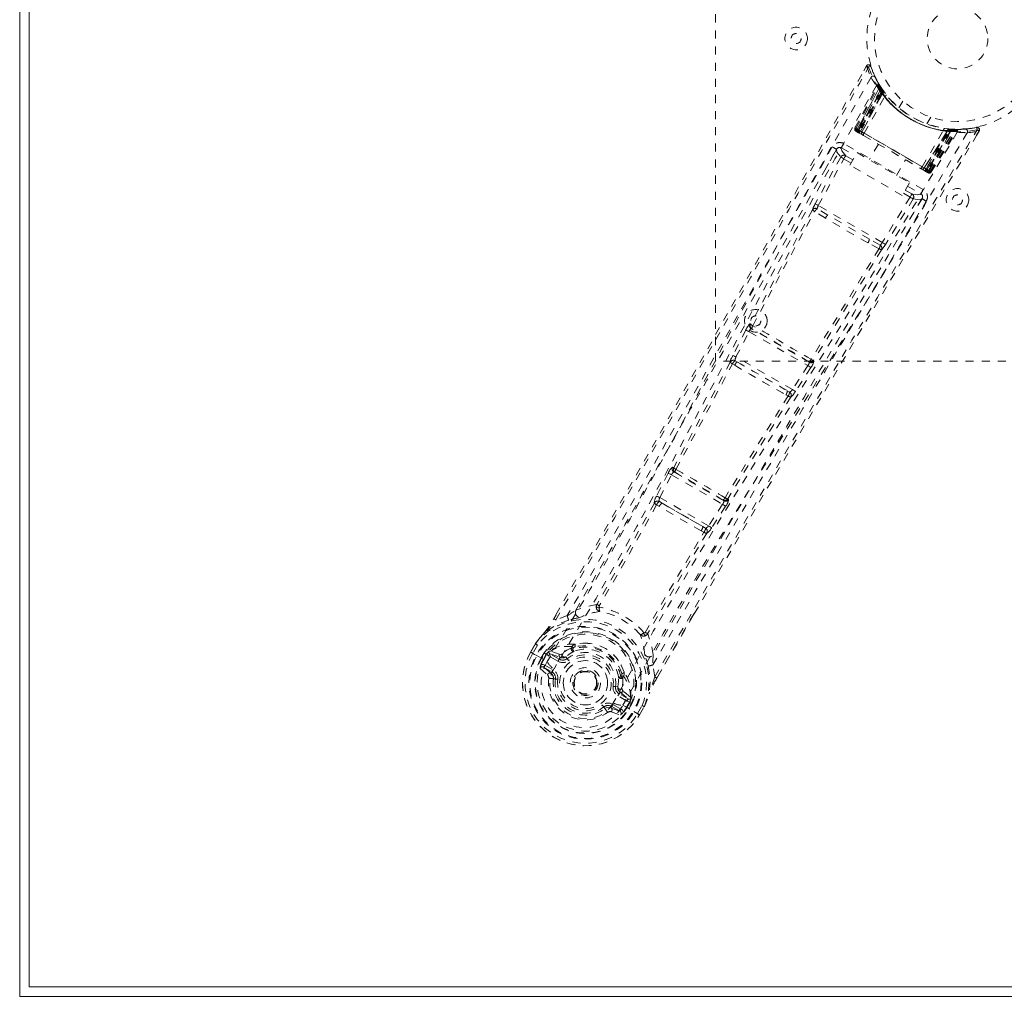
# Model space of a CAD drawing. Header units: inches. Extents: x 2.6 to 62.1, y 15.4 to 39.1.
# Tile 1 of 6: x 2.6 to 14.8, y 15.4 to 27.5. Entities that reach past the tile are written whole.
import ezdxf

# ---------------------------------------------------------------- set-up
doc = ezdxf.new("R2010")
doc.units = ezdxf.units.IN
doc.header["$MEASUREMENT"] = 0
doc.linetypes.add('SLD-Dashed', pattern=[0.075, 0.05, -0.025])
doc.linetypes.add('SLD-Solid', pattern=[0])

msp = doc.modelspace()

# ---------------------------------------------------------------- linework, layer by layer
at = {"color": 7, "linetype": 'SLD-Solid', "lineweight": 15}
for p, q in [((2.597, 15.389), (2.597, 39.139)), ((2.715, 15.508), (2.715, 39.021)), ((2.715, 39.021), (2.715, 15.508)), ((61.979, 15.508), (2.715, 15.508)), ((2.715, 15.508), (61.979, 15.508)), ((62.097, 15.389), (2.597, 15.389))]:
    msp.add_line(p, q, dxfattribs=at)
at = {"color": 7, "linetype": 'SLD-Dashed', "lineweight": 0}
for p, q in [((11.222, 23.264), (11.222, 31.264)), ((13.094, 26.924), (13.061, 26.865)), ((13.12, 26.909), (13.149, 26.919)), ((13.167, 26.867), (13.147, 26.918)), ((12.951, 26.155), (13.236, 26.69)), ((12.963, 26.148), (13.243, 26.676)), ((13.256, 26.66), (12.979, 26.135)), ((12.979, 26.139), (13.254, 26.658)), ((13.263, 26.618), (12.985, 26.136)), ((12.991, 26.132), (13.268, 26.611)), ((13.243, 26.705), (13.235, 26.719)), ((13.243, 26.676), (13.236, 26.69)), ((13.246, 26.698), (13.238, 26.712)), ((13.275, 26.654), (13.254, 26.687)), ((13.296, 26.593), (13.254, 26.658)), ((13.263, 26.618), (13.287, 26.634)), ((13.268, 26.611), (13.263, 26.618)), ((13.268, 26.611), (13.292, 26.627)), ((13.271, 26.659), (13.287, 26.634)), ((13.272, 26.606), (13.295, 26.622)), ((13.276, 26.599), (13.3, 26.616)), ((13.294, 26.624), (13.285, 26.638)), ((13.287, 26.634), (13.292, 26.627)), ((13.295, 26.623), (13.294, 26.624)), ((12.997, 26.129), (13.272, 26.606)), ((13.276, 26.599), (13.002, 26.126)), ((13.283, 26.589), (13.013, 26.12)), ((13.018, 26.117), (13.288, 26.583)), ((13.037, 26.106), (13.296, 26.593)), ((13.296, 26.592), (13.038, 26.105)), ((13.064, 26.09), (13.321, 26.544)), ((13.272, 26.606), (13.276, 26.599)), ((13.283, 26.589), (13.307, 26.606)), ((13.288, 26.583), (13.283, 26.589)), ((13.288, 26.583), (13.311, 26.6)), ((13.296, 26.593), (13.296, 26.592)), ((13.307, 26.606), (13.311, 26.6)), ((13.544, 26.489), (13.495, 26.406)), ((13.842, 26.206), (13.89, 26.289)), ((12.951, 26.155), (12.963, 26.148)), ((12.979, 26.139), (13.037, 26.106)), ((12.985, 26.136), (12.991, 26.132)), ((13.857, 25.632), (12.991, 26.132)), ((13.002, 26.126), (12.997, 26.129)), ((13.002, 26.126), (13.846, 25.639)), ((13.013, 26.12), (13.018, 26.117)), ((13.784, 25.674), (14.049, 26.124)), ((13.81, 25.659), (14.102, 26.127)), ((14.103, 26.127), (13.811, 25.659)), ((13.865, 25.623), (14.182, 26.126)), ((13.869, 25.625), (14.18, 26.123)), ((13.885, 25.616), (14.202, 26.123)), ((13.897, 25.609), (14.218, 26.123)), ((14.103, 26.143), (14.099, 26.115)), ((14.102, 26.127), (14.103, 26.127)), ((14.103, 26.143), (14.109, 26.143)), ((14.18, 26.123), (14.103, 26.127)), ((14.109, 26.143), (14.106, 26.114)), ((14.122, 26.141), (14.119, 26.113)), ((14.13, 26.141), (14.122, 26.141)), ((14.129, 26.141), (14.127, 26.112)), ((14.138, 26.14), (14.129, 26.141)), ((14.131, 26.141), (14.13, 26.141)), ((14.206, 26.137), (14.131, 26.141)), ((14.135, 26.14), (14.133, 26.112)), ((14.135, 26.14), (14.144, 26.14)), ((14.144, 26.14), (14.142, 26.111)), ((14.144, 26.14), (14.153, 26.139)), ((14.218, 26.123), (14.202, 26.123)), ((14.243, 26.137), (14.227, 26.137)), ((14.459, 26.161), (14.406, 26.152)), ((14.491, 26.117), (14.465, 26.133)), ((12.971, 26.11), (12.977, 26.107)), ((12.983, 26.104), (12.988, 26.1)), ((12.99, 26.099), (13.037, 26.072)), ((12.999, 26.094), (13.004, 26.091)), ((13.037, 26.072), (13.004, 26.091)), ((13.83, 25.648), (13.018, 26.117)), ((13.038, 26.105), (13.037, 26.106)), ((14.099, 26.115), (13.83, 25.648)), ((13.835, 25.645), (14.106, 26.114)), ((13.846, 25.639), (14.119, 26.113)), ((14.127, 26.112), (13.851, 25.636)), ((14.133, 26.112), (13.857, 25.632)), ((13.863, 25.629), (14.142, 26.111)), ((14.106, 26.114), (14.099, 26.115)), ((14.119, 26.113), (14.127, 26.112)), ((14.142, 26.111), (14.133, 26.112)), ((14.457, 26.064), (14.49, 26.118)), ((14.457, 26.06), (14.491, 26.117)), ((14.457, 26.06), (14.491, 26.117)), ((12.72, 25.888), (12.58, 25.638)), ((12.727, 25.897), (12.721, 25.891)), ((12.783, 25.908), (12.954, 25.809)), ((13.797, 25.392), (12.813, 25.96)), ((13.241, 25.955), (13.129, 25.762)), ((12.774, 25.794), (12.457, 25.214)), ((12.496, 25.192), (12.813, 25.772)), ((12.903, 25.72), (12.813, 25.772)), ((12.926, 25.759), (12.836, 25.811)), ((12.888, 25.694), (12.978, 25.849)), ((12.978, 25.849), (13.627, 25.474)), ((13.467, 25.567), (13.578, 25.76)), ((13.537, 25.319), (12.888, 25.694)), ((13.782, 25.642), (13.829, 25.615)), ((13.815, 25.623), (13.782, 25.642)), ((13.811, 25.659), (13.81, 25.659)), ((13.811, 25.659), (13.869, 25.625)), ((13.83, 25.648), (13.835, 25.645)), ((13.851, 25.636), (13.846, 25.639)), ((13.857, 25.632), (13.863, 25.629)), ((13.815, 25.623), (13.82, 25.62)), ((13.831, 25.614), (13.836, 25.611)), ((13.842, 25.608), (13.848, 25.604)), ((13.885, 25.616), (13.897, 25.609)), ((13.627, 25.474), (13.537, 25.319)), ((13.604, 25.434), (13.766, 25.34)), ((13.634, 25.298), (13.29, 24.734)), ((13.673, 25.275), (13.328, 24.71)), ((13.634, 25.298), (13.553, 25.345)), ((13.657, 25.337), (13.575, 25.384)), ((13.634, 25.029), (13.781, 25.276)), ((13.783, 25.278), (13.785, 25.286)), ((12.614, 25.075), (12.483, 25.153)), ((13.29, 24.734), (12.496, 25.192)), ((12.584, 25.036), (12.451, 25.12)), ((13.13, 24.777), (12.614, 25.075)), ((13.263, 24.702), (13.13, 24.777)), ((13.25, 24.658), (13.111, 24.731)), ((11.657, 23.723), (11.648, 23.725)), ((11.598, 23.65), (11.436, 23.336)), ((11.476, 23.316), (11.638, 23.629)), ((11.638, 23.629), (12.366, 23.209)), ((11.666, 23.665), (11.674, 23.664)), ((12.383, 23.251), (11.666, 23.665)), ((12.175, 22.912), (11.476, 23.316)), ((17.222, 23.264), (11.222, 23.264)), ((11.433, 23.23), (11.461, 23.213)), ((11.494, 23.253), (11.467, 23.269)), ((11.494, 23.253), (12.112, 22.896)), ((12.366, 23.209), (12.175, 22.912)), ((12.378, 23.258), (12.383, 23.251)), ((12.443, 23.266), (12.438, 23.273)), ((12.404, 23.185), (12.213, 22.888)), ((12.094, 22.847), (12.123, 22.832)), ((12.112, 22.896), (12.14, 22.881)), ((10.637, 21.875), (10.492, 21.592)), ((10.532, 21.572), (10.676, 21.855)), ((10.676, 21.855), (11.31, 21.489)), ((10.704, 21.945), (10.69, 21.948)), ((10.707, 21.889), (10.721, 21.886)), ((11.325, 21.532), (10.707, 21.889)), ((10.492, 21.482), (10.526, 21.461)), ((10.559, 21.504), (10.526, 21.524)), ((11.137, 21.222), (10.532, 21.572)), ((10.559, 21.504), (11.065, 21.212)), ((11.31, 21.489), (11.137, 21.222)), ((11.314, 21.544), (11.325, 21.532)), ((11.374, 21.558), (11.384, 21.547)), ((11.347, 21.465), (11.174, 21.198)), ((11.044, 21.162), (11.079, 21.143)), ((11.099, 21.193), (11.065, 21.212)), ((9.782, 20.229), (9.782, 20.229)), ((9.217, 20.07), (9.244, 20.117)), ((9.245, 20.117), (9.219, 20.07)), ((9.385, 20.109), (9.244, 20.057)), ((10.956, 20.134), (10.493, 19.334)), ((10.494, 19.333), (10.959, 20.132)), ((10.349, 19.901), (10.349, 19.901)), ((8.93, 19.658), (8.988, 19.758)), ((8.93, 19.658), (8.933, 19.655)), ((8.989, 19.758), (8.931, 19.656)), ((8.933, 19.655), (8.98, 19.629)), ((9.014, 19.744), (8.957, 19.645)), ((8.99, 19.762), (8.988, 19.758)), ((9.162, 19.666), (9.156, 19.664)), ((9.162, 19.666), (9.176, 19.67)), ((9.176, 19.67), (9.176, 19.67)), ((9.176, 19.67), (9.176, 19.67)), ((9.286, 19.631), (9.176, 19.67)), ((9.444, 19.726), (9.435, 19.71)), ((9.462, 19.709), (9.452, 19.693)), ((9.465, 19.747), (9.484, 19.756)), ((8.98, 19.629), (9, 19.618)), ((9, 19.618), (9.137, 19.539)), ((9.062, 19.584), (9.098, 19.646)), ((9.062, 19.584), (9.062, 19.584)), ((9.123, 19.63), (9.088, 19.57)), ((9.093, 19.567), (9.088, 19.57)), ((9.132, 19.635), (9.093, 19.567)), ((9.098, 19.646), (9.098, 19.646)), ((9.123, 19.63), (9.137, 19.644)), ((9.137, 19.644), (9.132, 19.635)), ((9.269, 19.543), (9.157, 19.608)), ((9.172, 19.634), (9.297, 19.591)), ((9.284, 19.569), (9.172, 19.634)), ((9.297, 19.591), (9.284, 19.569)), ((9.365, 19.599), (9.383, 19.576)), ((9.048, 19.454), (9.139, 19.374)), ((9.183, 19.394), (9.092, 19.47)), ((9.092, 19.47), (9.193, 19.412)), ((9.107, 19.496), (9.208, 19.438)), ((9.183, 19.394), (9.193, 19.412)), ((9.22, 19.448), (9.221, 19.449)), ((10.088, 19.407), (10.09, 19.386)), ((10.469, 19.349), (10.444, 19.497)), ((9.213, 19.327), (9.214, 19.335)), ((9.237, 19.324), (9.213, 19.327)), ((9.471, 19.347), (9.474, 19.354)), ((9.474, 19.354), (9.483, 19.368)), ((10.05, 19.348), (10.059, 19.364)), ((10.082, 19.357), (10.073, 19.341)), ((9.983, 19.229), (10.012, 19.225)), ((10.039, 19.162), (10.027, 19.141)), ((10.039, 19.162), (10.139, 19.076)), ((10.168, 19.098), (10.079, 19.173)), ((10.124, 19.05), (10.012, 19.115)), ((10.139, 19.076), (10.027, 19.141)), ((10.16, 19.042), (10.12, 18.974)), ((10.165, 19.051), (10.16, 19.042)), ((10.16, 19.032), (10.165, 19.051)), ((10.168, 19.098), (10.172, 19.083)), ((10.172, 19.083), (10.172, 19.083)), ((10.172, 19.083), (10.172, 19.083)), ((10.173, 19.077), (10.172, 19.083)), ((9.852, 18.958), (9.837, 18.977)), ((9.852, 18.958), (9.888, 18.91)), ((9.926, 18.965), (9.936, 18.983)), ((10.037, 18.925), (9.926, 18.965)), ((9.936, 18.983), (10.037, 18.925)), ((9.951, 19.009), (10.052, 18.951)), ((9.954, 19.026), (9.953, 19.024)), ((10.074, 18.998), (10.211, 18.919)), ((10.12, 18.974), (10.125, 18.971)), ((10.125, 18.971), (10.16, 19.031)), ((10.186, 19.017), (10.151, 18.956)), ((10.186, 19.017), (10.16, 19.031)), ((10.186, 19.017), (10.186, 19.017)), ((10.211, 18.919), (10.231, 18.907)), ((10.256, 18.895), (10.313, 18.994)), ((10.279, 18.878), (10.337, 18.979)), ((10.28, 18.878), (10.339, 18.979)), ((10.339, 18.979), (10.341, 18.982)), ((9.93, 18.917), (10.045, 18.878)), ((10.231, 18.907), (10.277, 18.88)), ((10.277, 18.88), (10.28, 18.878))]:
    msp.add_line(p, q, dxfattribs=at)
at = {"color": 7, "linetype": 'SLD-Dashed', "lineweight": 0, "flags": 128}
for points in [[(9.244, 20.117), (10.522, 22.346), (11.81, 24.633), (13.094, 26.924)], [(9.244, 20.057), (9.974, 21.325), (10.703, 22.606), (11.415, 23.867), (11.536, 24.082), (11.662, 24.307), (11.767, 24.495), (11.879, 24.695), (12.002, 24.913), (12.134, 25.15), (12.241, 25.34), (12.369, 25.569), (12.527, 25.852), (12.63, 26.035), (12.757, 26.261), (12.885, 26.489), (13.006, 26.706), (13.12, 26.909)], [(13.094, 26.924), (13.094, 26.923), (13.096, 26.923), (13.102, 26.92), (13.11, 26.915), (13.115, 26.912), (13.12, 26.909)], [(13.146, 26.917), (13.142, 26.924), (13.136, 26.93), (13.129, 26.935), (13.122, 26.938), (13.114, 26.938), (13.107, 26.936), (13.101, 26.932), (13.096, 26.926)], [(13.15, 26.784), (12.633, 25.873), (12.127, 24.958), (11.632, 24.041), (11.143, 23.125), (10.656, 22.212), (10.163, 21.308), (9.658, 20.416), (9.137, 19.539)], [(13.217, 26.681), (12.702, 25.772), (12.199, 24.858), (11.707, 23.941), (11.221, 23.026), (10.737, 22.115), (10.246, 21.212), (9.742, 20.323), (9.221, 19.45)], [(13.239, 26.708), (13.239, 26.695), (13.236, 26.681)], [(13.257, 26.665), (13.255, 26.659), (13.254, 26.658)], [(10.469, 19.349), (11.203, 20.618), (11.947, 21.888), (12.683, 23.134), (12.796, 23.324), (12.913, 23.522), (13.017, 23.697), (13.119, 23.868), (13.229, 24.053), (13.305, 24.182), (13.386, 24.317), (13.466, 24.451), (13.526, 24.552), (13.597, 24.672), (13.68, 24.812), (13.85, 25.097), (13.954, 25.273), (14.084, 25.492), (14.218, 25.717), (14.345, 25.93), (14.465, 26.133)], [(12.985, 26.136), (12.972, 26.143), (12.961, 26.15), (12.954, 26.154), (12.951, 26.155)], [(12.963, 26.148), (12.966, 26.147), (12.973, 26.142), (12.984, 26.136), (12.997, 26.129)], [(12.979, 26.14), (12.976, 26.133), (12.976, 26.131)], [(13.013, 26.12), (13.006, 26.124), (12.999, 26.128), (12.993, 26.131), (12.988, 26.134), (12.984, 26.137), (12.981, 26.138), (12.979, 26.139), (12.979, 26.139)], [(14.459, 26.162), (14.417, 26.154), (14.406, 26.152)], [(14.488, 26.119), (14.491, 26.126), (14.492, 26.135), (14.49, 26.143), (14.487, 26.15), (14.483, 26.156), (14.476, 26.161), (14.469, 26.163), (14.462, 26.162)], [(14.219, 26.102), (13.689, 25.202), (13.149, 24.309), (12.602, 23.425), (12.052, 22.547), (11.505, 21.672), (10.969, 20.796), (10.451, 19.915), (9.955, 19.027)], [(14.342, 26.096), (13.811, 25.193), (13.272, 24.297), (12.726, 23.41), (12.176, 22.528), (11.63, 21.65), (11.093, 20.771), (10.573, 19.888), (10.074, 18.998)], [(10.959, 20.132), (11.813, 21.601), (13.149, 23.86), (14.457, 26.06)], [(12.974, 26.108), (12.975, 26.108), (12.977, 26.107), (12.98, 26.105), (12.983, 26.104)], [(12.99, 26.1), (12.99, 26.099), (12.991, 26.099)], [(13.038, 26.105), (13.04, 26.104), (13.046, 26.1), (13.054, 26.096), (13.064, 26.09)], [(13.049, 26.065), (13.05, 26.065), (13.051, 26.064), (13.053, 26.063), (13.056, 26.061)], [(13.056, 26.061), (13.231, 25.96), (13.41, 25.857), (13.588, 25.754), (13.763, 25.653)], [(13.064, 26.09), (13.242, 25.987), (13.424, 25.882), (13.605, 25.777), (13.784, 25.674)], [(12.669, 25.92), (12.603, 25.802), (12.519, 25.652), (12.417, 25.469), (12.297, 25.255), (12.175, 25.038), (12.068, 24.847), (11.993, 24.713), (11.926, 24.592), (11.866, 24.486), (11.79, 24.351), (11.711, 24.209), (11.634, 24.072), (11.236, 23.363), (10.835, 22.65), (10.355, 21.804), (9.865, 20.944), (9.385, 20.109)], [(12.721, 25.891), (12.728, 25.854), (12.774, 25.794)], [(12.813, 25.96), (12.802, 25.94), (12.792, 25.924), (12.786, 25.912), (12.783, 25.908)], [(12.836, 25.811), (12.79, 25.871), (12.783, 25.908)], [(12.813, 25.772), (12.799, 25.78), (12.787, 25.787), (12.778, 25.792), (12.774, 25.794)], [(12.836, 25.811), (12.835, 25.81), (12.834, 25.808), (12.832, 25.804), (12.829, 25.8), (12.826, 25.794), (12.822, 25.787), (12.818, 25.78), (12.813, 25.772)], [(13.763, 25.653), (13.766, 25.651), (13.768, 25.65), (13.769, 25.649), (13.77, 25.649)], [(13.784, 25.674), (13.794, 25.669), (13.802, 25.664), (13.808, 25.661), (13.81, 25.659)], [(13.869, 25.625), (13.869, 25.625), (13.867, 25.626), (13.864, 25.628), (13.86, 25.63), (13.855, 25.633), (13.849, 25.637), (13.842, 25.641), (13.835, 25.645)], [(13.851, 25.636), (13.864, 25.628), (13.875, 25.622), (13.882, 25.618), (13.885, 25.616)], [(13.836, 25.611), (13.839, 25.609), (13.842, 25.607), (13.844, 25.606), (13.845, 25.606)], [(13.897, 25.609), (13.894, 25.611), (13.887, 25.615), (13.876, 25.621), (13.863, 25.629)], [(13.766, 25.34), (13.769, 25.344), (13.776, 25.356), (13.785, 25.373), (13.797, 25.392)], [(13.657, 25.337), (13.656, 25.336), (13.655, 25.334), (13.653, 25.33), (13.65, 25.326), (13.647, 25.32), (13.643, 25.313), (13.639, 25.306), (13.634, 25.298)], [(13.673, 25.275), (13.669, 25.278), (13.66, 25.283), (13.648, 25.29), (13.634, 25.298)], [(13.766, 25.34), (13.731, 25.327), (13.657, 25.337)], [(13.673, 25.275), (13.747, 25.265), (13.783, 25.278)], [(10.444, 19.497), (10.704, 19.948), (10.972, 20.408), (11.247, 20.88), (11.507, 21.324), (11.776, 21.78), (12.057, 22.256), (12.306, 22.677), (12.437, 22.898), (12.576, 23.133), (12.724, 23.381), (12.879, 23.642), (13.02, 23.879), (13.143, 24.086), (13.241, 24.25), (13.351, 24.435), (13.474, 24.642), (13.589, 24.835), (13.688, 25.001), (13.769, 25.138), (13.834, 25.248)], [(12.496, 25.192), (12.483, 25.2), (12.47, 25.206), (12.461, 25.211), (12.457, 25.214)], [(12.423, 25.138), (12.038, 24.431), (11.657, 23.723)], [(11.685, 23.703), (12.065, 24.412), (12.451, 25.12)], [(13.111, 24.731), (12.847, 24.884), (12.584, 25.036)], [(13.13, 24.777), (12.872, 24.926), (12.614, 25.075)], [(13.25, 24.659), (12.83, 23.97), (12.406, 23.287)], [(13.328, 24.71), (13.325, 24.713), (13.316, 24.718), (13.303, 24.726), (13.29, 24.734)], [(13.28, 24.644), (12.86, 23.956), (12.438, 23.273)], [(11.638, 23.629), (11.624, 23.636), (11.611, 23.643), (11.602, 23.648), (11.598, 23.65)], [(11.436, 23.336), (11.423, 23.307), (11.422, 23.305)], [(11.476, 23.316), (11.463, 23.323), (11.45, 23.329), (11.441, 23.334), (11.436, 23.336)], [(11.405, 23.251), (11.055, 22.596), (10.704, 21.945)], [(10.732, 21.922), (11.083, 22.574), (11.433, 23.23)], [(12.404, 23.185), (12.4, 23.187), (12.391, 23.193), (12.379, 23.201), (12.366, 23.209)], [(12.123, 22.832), (11.73, 22.201), (11.34, 21.571)], [(12.213, 22.888), (12.209, 22.89), (12.2, 22.896), (12.188, 22.904), (12.175, 22.912)], [(12.213, 22.888), (12.195, 22.861), (12.193, 22.859)], [(12.155, 22.818), (11.763, 22.188), (11.374, 21.558)], [(10.676, 21.855), (10.663, 21.862), (10.65, 21.868), (10.641, 21.873), (10.637, 21.875)], [(10.676, 21.855), (10.68, 21.863), (10.684, 21.87), (10.688, 21.876), (10.693, 21.881), (10.701, 21.888), (10.707, 21.889)], [(10.464, 21.505), (10.113, 20.876), (9.755, 20.253)], [(10.492, 21.482), (10.14, 20.852), (9.782, 20.229)], [(10.532, 21.572), (10.518, 21.579), (10.506, 21.585), (10.497, 21.59), (10.492, 21.592)], [(11.065, 21.212), (10.811, 21.357), (10.559, 21.504)], [(11.325, 21.532), (11.327, 21.527), (11.325, 21.516), (11.322, 21.51), (11.319, 21.503), (11.315, 21.496), (11.31, 21.489)], [(11.347, 21.465), (11.343, 21.467), (11.334, 21.473), (11.322, 21.481), (11.31, 21.489)], [(11.044, 21.162), (10.784, 21.31), (10.526, 21.461)], [(10.349, 19.901), (10.709, 20.523), (11.079, 21.143)], [(11.113, 21.13), (10.744, 20.511), (10.384, 19.89)], [(11.099, 21.193), (11.1, 21.193), (11.102, 21.193), (11.106, 21.194), (11.116, 21.2), (11.127, 21.21), (11.137, 21.222)], [(11.174, 21.198), (11.17, 21.201), (11.161, 21.206), (11.15, 21.214), (11.137, 21.222)], [(9.748, 20.247), (9.618, 20.221), (9.492, 20.177)], [(9.748, 20.247), (9.745, 20.237), (9.745, 20.227), (9.747, 20.219), (9.752, 20.212), (9.759, 20.208), (9.767, 20.207), (9.776, 20.209), (9.785, 20.214)], [(9.402, 20.054), (9.252, 19.997), (9.107, 19.903)], [(9.244, 20.057), (9.239, 20.06), (9.233, 20.063), (9.228, 20.066), (9.224, 20.068), (9.22, 20.07), (9.218, 20.071), (9.217, 20.071), (9.217, 20.07)], [(9.549, 20.088), (9.541, 20.086), (9.528, 20.083)], [(8.988, 19.758), (9.048, 19.836), (9.1, 19.894)], [(9.107, 19.903), (9.052, 19.842), (8.99, 19.762)], [(9.107, 19.903), (9.103, 19.899), (9.1, 19.894)], [(10.335, 19.896), (10.335, 19.886), (10.338, 19.877), (10.343, 19.871), (10.35, 19.867), (10.358, 19.866), (10.367, 19.868), (10.375, 19.874), (10.382, 19.882)], [(10.449, 19.625), (10.425, 19.755), (10.382, 19.882)], [(8.957, 19.645), (8.951, 19.648), (8.946, 19.651), (8.941, 19.653), (8.937, 19.655), (8.933, 19.657), (8.931, 19.658), (8.93, 19.658), (8.93, 19.658)], [(8.988, 19.758), (8.988, 19.759), (8.989, 19.758), (8.991, 19.757), (8.994, 19.755), (8.998, 19.753), (9.003, 19.75), (9.008, 19.747), (9.014, 19.744)], [(8.99, 19.762), (8.991, 19.761), (8.993, 19.76), (8.995, 19.758), (8.998, 19.756), (9.001, 19.753), (9.005, 19.75), (9.01, 19.747), (9.014, 19.744)], [(9.435, 19.71), (9.38, 19.681), (9.321, 19.637)], [(9.471, 19.668), (9.42, 19.64), (9.365, 19.599)], [(9.641, 19.766), (9.577, 19.769), (9.484, 19.756)], [(9.088, 19.57), (9.085, 19.571), (9.079, 19.575), (9.071, 19.579), (9.062, 19.584)], [(9.098, 19.646), (9.107, 19.64), (9.114, 19.635), (9.12, 19.632), (9.123, 19.63)], [(9.123, 19.63), (9.123, 19.63), (9.123, 19.63)], [(9.157, 19.608), (9.142, 19.62), (9.132, 19.635)], [(9.172, 19.634), (9.171, 19.634), (9.17, 19.632), (9.169, 19.63), (9.167, 19.627), (9.165, 19.623), (9.162, 19.618), (9.159, 19.613), (9.157, 19.608)], [(9.269, 19.543), (9.272, 19.548), (9.275, 19.553), (9.277, 19.558), (9.28, 19.561), (9.282, 19.565), (9.283, 19.567), (9.284, 19.569), (9.284, 19.569)], [(9.321, 19.637), (9.301, 19.629), (9.286, 19.631)], [(9.401, 19.552), (9.397, 19.556), (9.394, 19.561), (9.391, 19.565), (9.388, 19.568), (9.386, 19.571), (9.384, 19.574), (9.383, 19.575), (9.383, 19.576)], [(10.088, 19.407), (10.053, 19.494), (10.018, 19.548)], [(10.349, 19.609), (10.346, 19.621), (10.344, 19.629)], [(9.061, 19.502), (9.085, 19.504), (9.107, 19.496)], [(9.107, 19.496), (9.104, 19.491), (9.102, 19.486), (9.099, 19.482), (9.097, 19.478), (9.095, 19.475), (9.094, 19.472), (9.093, 19.471), (9.092, 19.47)], [(9.953, 19.024), (9.91, 18.961), (9.853, 18.908), (9.784, 18.868), (9.708, 18.843), (9.627, 18.833), (9.545, 18.839), (9.465, 18.86), (9.39, 18.895), (9.322, 18.943), (9.264, 19.002), (9.218, 19.07), (9.186, 19.145), (9.169, 19.223), (9.17, 19.302), (9.187, 19.378), (9.22, 19.448)], [(9.208, 19.438), (9.205, 19.433), (9.203, 19.428), (9.2, 19.424), (9.198, 19.42), (9.196, 19.416), (9.194, 19.414), (9.194, 19.412), (9.193, 19.412)], [(9.637, 19.43), (9.678, 19.417), (9.693, 19.409)], [(10.388, 19.485), (10.413, 19.327), (10.404, 19.154)], [(9.267, 19.32), (9.261, 19.32), (9.256, 19.321), (9.251, 19.322), (9.246, 19.322), (9.242, 19.323), (9.24, 19.323), (9.238, 19.323), (9.237, 19.324)], [(10.012, 19.225), (10.02, 19.294), (10.019, 19.351)], [(10.073, 19.341), (10.075, 19.28), (10.067, 19.206)], [(10.494, 19.333), (10.495, 19.333), (10.494, 19.334), (10.492, 19.335), (10.489, 19.338), (10.485, 19.34), (10.48, 19.343), (10.474, 19.346), (10.469, 19.349)], [(9.953, 19.233), (9.959, 19.232), (9.964, 19.231), (9.97, 19.231), (9.974, 19.23), (9.978, 19.23), (9.98, 19.229), (9.982, 19.229), (9.983, 19.229)], [(10.067, 19.206), (10.07, 19.185), (10.079, 19.173)], [(10.012, 19.115), (10.015, 19.12), (10.017, 19.124), (10.02, 19.129), (10.022, 19.133), (10.024, 19.136), (10.026, 19.138), (10.026, 19.14), (10.027, 19.141)], [(10.124, 19.05), (10.127, 19.055), (10.13, 19.059), (10.133, 19.064), (10.135, 19.068), (10.137, 19.071), (10.138, 19.073), (10.139, 19.075), (10.139, 19.076)], [(10.16, 19.042), (10.142, 19.043), (10.124, 19.05)], [(10.339, 18.979), (10.376, 19.069), (10.4, 19.144)], [(10.341, 18.982), (10.375, 19.066), (10.404, 19.154)], [(10.4, 19.144), (10.403, 19.148), (10.404, 19.154)], [(9.819, 19.001), (9.823, 18.996), (9.826, 18.992), (9.829, 18.988), (9.832, 18.984), (9.834, 18.981), (9.836, 18.979), (9.837, 18.977), (9.837, 18.977)], [(9.868, 18.967), (9.86, 18.963), (9.852, 18.958)], [(9.926, 18.965), (9.886, 18.972), (9.868, 18.967)], [(9.951, 19.009), (9.948, 19.004), (9.945, 18.999), (9.943, 18.995), (9.94, 18.991), (9.939, 18.988), (9.937, 18.985), (9.936, 18.984), (9.936, 18.983)], [(10.037, 18.925), (10.037, 18.925), (10.038, 18.927), (10.039, 18.929), (10.041, 18.933), (10.044, 18.937), (10.046, 18.941), (10.049, 18.946), (10.052, 18.951)], [(10.052, 18.951), (10.07, 18.935), (10.08, 18.914)], [(10.16, 19.032), (10.16, 19.031), (10.16, 19.031)], [(10.341, 18.982), (10.34, 18.983), (10.338, 18.984), (10.335, 18.985), (10.332, 18.986), (10.328, 18.988), (10.323, 18.99), (10.318, 18.992), (10.313, 18.994)], [(10.313, 18.994), (10.318, 18.99), (10.324, 18.987), (10.328, 18.985), (10.333, 18.982), (10.336, 18.98), (10.338, 18.979), (10.339, 18.979), (10.339, 18.979)], [(10.28, 18.878), (10.281, 18.878), (10.28, 18.879), (10.278, 18.88), (10.275, 18.882), (10.271, 18.885), (10.266, 18.888), (10.261, 18.891), (10.256, 18.895)]]:
    msp.add_lwpolyline(points, dxfattribs=at)
at = {"color": 7, "linetype": 'SLD-Dashed', "lineweight": 0}
for centre, radius in [((14.222, 27.264), 1.125), ((14.222, 27.264), 1.03), ((14.222, 27.264), 0.376), ((12.222, 27.264), 0.14), ((12.222, 27.264), 0.0625), ((14.222, 25.264), 0.14), ((14.222, 25.264), 0.0625), ((11.722, 23.764), 0.141), ((11.722, 23.764), 0.0625), ((9.61, 19.276), 0.7), ((9.61, 19.276), 0.69), ((9.61, 19.276), 0.623), ((9.61, 19.276), 0.32), ((9.61, 19.276), 0.275), ((9.61, 19.276), 0.188), ((9.61, 19.276), 0.157), ((9.61, 19.276), 0.142), ((9.61, 19.276), 0.139), ((9.61, 19.276), 0.138)]:
    msp.add_circle(centre, radius, dxfattribs=at)
for centre, radius, start, end in [((13.12, 26.909), 0.03, 17.863, 150.7205), ((14.246, 27.302), 1.212, 198.1732, 205.3221), ((14.222, 27.265), 1.158, 197.8705, 282.1289), ((14.218, 27.263), 1.124, 197.9082, 205.3627), ((13.176, 26.769), 0.03, 25.9365, 149.8261), ((14.331, 27.478), 1.37, 210.4511, 215.5689), ((14.222, 27.265), 1.128, 205.352, 210.4881), ((13.246, 26.65), 0.0429, 84.1666, 133.0245), ((14.238, 27.292), 1.19, 210.8884, 269.1115), ((13.209, 26.704), 0.03, 331.9787, 28.9566), ((14.204, 27.254), 1.107, 208.9496, 209.8482), ((13.174, 26.682), 0.0714, 1.6397, 28.9275), ((14.018, 26.948), 0.824, 198.2707, 203.6265), ((14.243, 27.278), 1.154, 209.9626, 214.032), ((13.217, 26.69), 0.0299, 331.9028, 29.7273), ((14.222, 27.265), 1.128, 209.7399, 214.7258), ((14.012, 26.943), 0.814, 199.1468, 204.4945), ((14.222, 27.264), 1.127, 210.489, 269.511), ((13.228, 26.672), 0.03, 346.9033, 31.2596), ((13.228, 26.672), 0.0299, 331.8031, 30.7746), ((14.227, 27.268), 1.133, 210.8171, 215.7231), ((14.009, 26.938), 0.806, 200.384, 205.684), ((14.221, 27.263), 1.155, 214.3785, 265.6214), ((13.27, 26.607), 0.0297, 331.4738, 34.5263), ((13.27, 26.606), 0.0297, 331.4818, 34.5663), ((14.221, 27.263), 1.155, 215.0795, 264.9205), ((14.221, 27.263), 1.155, 216.0603, 263.9398), ((13.959, 26.898), 0.73, 204.7858, 208.9964), ((13.304, 26.574), 0.0345, 298.9822, 345.1439), ((14.204, 27.233), 1.12, 217.9469, 262.0531), ((12.978, 26.141), 0.03, 151.995, 239.9934), ((13.026, 26.163), 0.0742, 185.9489, 223.2611), ((12.989, 26.134), 0.03, 151.9653, 239.9742), ((13.071, 26.246), 0.166, 229.5979, 238.3418), ((13.005, 26.125), 0.03, 151.9334, 239.9361), ((13.346, 25.919), 0.414, 149.0189, 153.0297), ((13.502, 25.83), 0.587, 149.396, 152.0334), ((13.367, 25.907), 0.425, 149.0389, 152.9452), ((13.395, 25.891), 0.445, 149.0904, 152.8193), ((14.083, 26.124), 0.0345, 134.8504, 181.0193), ((14.036, 26.853), 0.73, 271.0018, 275.2152), ((14.128, 26.111), 0.0297, 85.4287, 148.5233), ((14.129, 26.111), 0.0297, 85.4795, 148.5202), ((14.046, 26.92), 0.808, 274.3243, 279.6082), ((14.222, 27.265), 1.128, 264.2645, 269.1954), ((14.049, 26.917), 0.809, 275.4909, 280.8684), ((14.05, 26.929), 0.824, 276.3712, 281.7318), ((14.128, 26.001), 0.138, 59.4161, 83.4596), ((14.206, 26.107), 0.0299, 89.2279, 148.1968), ((14.205, 26.11), 0.0273, 87.6545, 152.2998), ((14.222, 27.235), 1.098, 268.6328, 270.2652), ((14.227, 26.107), 0.0299, 90.274, 148.0937), ((14.222, 27.264), 1.127, 269.511, 274.6484), ((14.178, 26.112), 0.0429, 346.9745, 35.8338), ((14.243, 26.107), 0.03, 91.0449, 148.0183), ((14.223, 27.257), 1.12, 274.6281, 282.0877), ((14.316, 26.111), 0.03, 330.168, 94.0691), ((14.465, 26.133), 0.03, 329.2779, 102.1383), ((14.382, 26.13), 0.0832, 1.8604, 22.5953), ((13.401, 25.887), 0.446, 149.0873, 152.8063), ((13.063, 26.092), 0.0299, 151.7973, 239.8122), ((13.064, 26.091), 0.0299, 151.7974, 239.812), ((13.091, 26.067), 0.0354, 139.2762, 189.1979), ((14.352, 27.465), 1.369, 264.4305, 269.5497), ((14.243, 27.3), 1.209, 274.6689, 281.8403), ((-423.772, 268.8), 499.531, 330.15119, 330.90394), ((12.761, 25.869), 0.105, 60.0047, 150.7376), ((11.901, 24.518), 1.599, 59.1335, 61.2836), ((12.761, 25.872), 0.0423, 58.0379, 143.4311), ((12.814, 25.772), 0.0451, 60.4306, 150.9001), ((13.75, 25.687), 0.0369, 291.8611, 339.6618), ((13.785, 25.675), 0.0299, 240.1872, 328.2033), ((13.786, 25.674), 0.0299, 240.1861, 328.2043), ((13.441, 25.864), 0.445, 327.1811, 330.9104), ((13.447, 25.861), 0.444, 327.1781, 330.9135), ((13.473, 25.846), 0.426, 327.0619, 330.9551), ((13.34, 25.923), 0.586, 327.967, 330.6057), ((13.495, 25.833), 0.413, 326.9684, 330.9842), ((13.842, 25.648), 0.0356, 232.0695, 320.2918), ((13.844, 25.641), 0.03, 240.0626, 328.0683), ((13.915, 25.756), 0.164, 241.7071, 250.6233), ((13.86, 25.632), 0.03, 240.0299, 328.0302), ((13.866, 25.678), 0.0742, 256.7376, 294.0532), ((13.871, 25.625), 0.03, 240.004, 328.0063), ((13.744, 25.301), 0.105, 329.2631, 59.9951), ((442.408, -231.289), 499.546, 149.09607, 149.8488), ((13.634, 25.299), 0.0451, 329.0374, 59.5694), ((13.747, 25.303), 0.0423, 336.5705, 61.9606), ((13.004, 23.882), 1.598, 58.716, 60.8668), ((12.805, 25.013), 0.401, 150.0776, 161.837), ((12.461, 25.113), 0.0456, 61.755, 145.8246), ((12.544, 25.062), 0.109, 124.2086, 148.3457), ((12.587, 25.139), 0.105, 149.6312, 172.4743), ((12.515, 25.245), 0.141, 229.4682, 243.056), ((12.666, 25.002), 0.0888, 125.6047, 157.6372), ((13.041, 24.786), 0.0888, 322.3631, 354.3966), ((13.153, 24.711), 0.111, 331.7855, 355.6586), ((13.326, 24.775), 0.139, 236.8576, 250.6173), ((13.199, 24.786), 0.105, 307.5283, 330.3672), ((13.239, 24.664), 0.0456, 334.172, 58.2464), ((12.981, 24.912), 0.402, 318.1492, 329.9208), ((11.792, 23.573), 0.209, 133.5101, 158.4116), ((11.689, 23.704), 0.0451, 152.9206, 239.4071), ((11.697, 23.703), 0.0451, 152.989, 239.3797), ((11.724, 23.785), 0.091, 223.0035, 244.8388), ((11.729, 23.67), 0.055, 143.1584, 186.3342), ((-6.278, -8.242), 36.649, 59.3489, 60.651), ((11.692, 23.616), 0.0564, 118.2428, 165.7299), ((-4.381, -4.956), 32.816, 59.2909, 60.7091), ((11.534, 23.28), 0.068, 148.3643, 188.9044), ((11.54, 23.238), 0.136, 150.719, 174.7088), ((11.445, 23.229), 0.0456, 61.2544, 151.824), ((11.468, 23.306), 0.0837, 221.1208, 245.211), ((11.512, 23.196), 0.0867, 121.6234, 156.5754), ((11.536, 23.184), 0.0814, 121.3056, 158.7563), ((28.171, 51.425), 32.79, 239.3606, 240.6393), ((28.481, 51.961), 33.357, 239.387, 240.6129), ((12.327, 23.249), 0.0564, 314.27, 1.7552), ((12.356, 23.308), 0.0546, 293.5203, 336.9845), ((12.4, 23.297), 0.0451, 240.6204, 327.0122), ((12.405, 23.29), 0.0451, 240.5935, 327.0811), ((12.24, 23.314), 0.209, 321.5814, 346.4967), ((12.458, 23.361), 0.0908, 235.1453, 257.0264), ((12.031, 22.898), 0.0814, 321.2425, 358.6936), ((12.053, 22.883), 0.0869, 323.4638, 358.3377), ((12.171, 22.901), 0.0843, 234.8716, 258.7967), ((12.115, 22.944), 0.068, 291.107, 331.6304), ((12.119, 22.844), 0.0424, 10.4593, 60.4051), ((12.076, 22.929), 0.136, 305.3368, 329.2479), ((12.117, 22.842), 0.0448, 327.9375, 12.9014), ((10.79, 21.82), 0.163, 128.1253, 160.2222), ((10.73, 21.928), 0.0451, 153.2291, 239.1369), ((10.745, 21.925), 0.0451, 153.3912, 239.1034), ((10.764, 21.99), 0.075, 217.0725, 244.8908), ((10.779, 21.888), 0.0579, 144.2294, 182.3405), ((-5.278, -6.511), 32.594, 59.3981, 60.6019), ((-7.645, -10.61), 37.364, 59.4615, 60.5383), ((10.644, 21.494), 0.181, 147.2173, 176.4682), ((10.504, 21.483), 0.0457, 61.8533, 151.7294), ((10.523, 21.548), 0.073, 215.749, 244.5944), ((10.587, 21.44), 0.104, 125.9715, 156.1361), ((10.58, 21.541), 0.0575, 147.8208, 197.5906), ((10.619, 21.423), 0.101, 126.5279, 157.7641), ((11.288, 21.594), 0.0574, 297.5017, 335.9272), ((11.336, 21.583), 0.0451, 240.897, 326.6066), ((11.346, 21.572), 0.0451, 240.8611, 326.7721), ((11.383, 21.632), 0.0749, 235.0984, 262.9433), ((11.223, 21.57), 0.163, 319.7772, 351.8758), ((10.965, 21.224), 0.101, 322.2327, 353.4747), ((10.996, 21.204), 0.104, 323.8619, 354.0297), ((11.121, 21.203), 0.0735, 235.5121, 264.1485), ((11.075, 21.154), 0.0457, 328.2703, 58.1465), ((11.013, 21.281), 0.181, 303.5366, 332.7735), ((6.571, 24.67), 5.36, 301.6674, 303.0319), ((9.546, 20.149), 0.0608, 152.5693, 272.0033), ((9.926, 19.279), 0.893, 98.8527, 115.0106), ((9.803, 20.22), 0.0608, 154.0454, 256.2247), ((9.743, 20.259), 0.0133, 296.0866, 333.3048), ((9.814, 20.291), 0.0708, 212.7124, 242.7185), ((9.793, 20.223), 0.0128, 156.6404, 227.6715), ((9.855, 20.193), 0.0738, 163.2344, 205.0263), ((9.604, 19.265), 0.966, 40.8185, 79.1821), ((9.641, 19.33), 0.844, 40.0601, 79.9398), ((9.61, 19.276), 0.787, 338.0937, 141.9063), ((9.61, 19.276), 0.758, 338.0937, 141.9064), ((8.174, 20.638), 1.188, 321.2133, 331.4263), ((6.51, 22.346), 3.566, 316.7464, 320.0577), ((9.832, 20.218), 0.461, 193.6613, 200.8234), ((9.955, 17.911), 2.213, 101.1329, 104.4913), ((9.61, 19.276), 0.632, 335.8272, 144.1727), ((10.281, 19.947), 0.0738, 274.9823, 316.7548), ((10.339, 19.909), 0.0128, 252.3392, 323.3666), ((10.387, 19.961), 0.0709, 237.2843, 267.2789), ((9.61, 19.276), 0.602, 336.0327, 143.9673), ((10.331, 19.916), 0.0608, 223.7767, 325.9536), ((9.455, 19.551), 0.893, 4.9894, 21.1481), ((10.395, 19.882), 0.0133, 146.8027, 183.9429), ((9.61, 19.276), 0.78, 150, 329.3038), ((9.61, 19.276), 0.78, 150.7166, 329.2834), ((9.23, 19.574), 0.116, 129.6302, 143.112), ((9.186, 19.661), 0.0306, 175.4254, 240.9309), ((9.447, 19.265), 0.492, 85.7075, 125.4805), ((9.395, 19.287), 0.441, 83.5935, 119.7437), ((9.61, 19.276), 0.376, 352.774, 127.226), ((9.463, 19.697), 0.0305, 155.7136, 285.452), ((9.474, 19.733), 0.0459, 211.1244, 241.7003), ((9.485, 19.707), 0.0448, 116.2182, 154.9357), ((9.484, 19.749), 0.046, 211.1998, 241.6991), ((9.604, 19.266), 0.453, 10.4509, 109.5491), ((9.487, 19.699), 0.0347, 189.3987, 242.7328), ((9.49, 19.691), 0.033, 101.6201, 148.1133), ((9.613, 19.282), 0.411, 9.7066, 110.2934), ((9.52, 19.739), 0.0396, 155.1746, 202.8776), ((9.59, 19.242), 0.494, 17.4887, 102.5115), ((9.62, 19.293), 0.473, 32.6137, 87.3863), ((9.61, 19.276), 0.75, 150.5686, 329.4314), ((9.61, 19.276), 0.629, 150.6527, 329.3473), ((9.61, 19.276), 0.599, 150.6527, 329.3473), ((9.61, 19.276), 0.593, 150.6711, 157.6091), ((9.602, 19.263), 0.541, 149.3501, 330.6499), ((9.342, 19.648), 0.233, 208.0405, 238.5911), ((9.329, 19.646), 0.119, 239.9995, 307.2265), ((9.312, 19.617), 0.0299, 151.1703, 238.9556), ((9.329, 19.646), 0.089, 240, 307.226), ((9.324, 19.65), 0.0649, 244.9217, 308.682), ((9.35, 19.626), 0.031, 160.182, 298.3459), ((9.61, 19.276), 0.275, 0.0001, 179.9999), ((9.61, 19.276), 0.346, 352.7739, 127.226), ((10.398, 19.658), 0.0608, 208.0014, 327.4274), ((8.258, 18.894), 2.21, 15.506, 18.8691), ((15.807, 19.341), 5.365, 176.9692, 178.3321), ((9.252, 19.424), 0.206, 157.6571, 171.6619), ((9.076, 19.445), 0.0299, 58.0477, 162.1098), ((9.149, 19.335), 0.089, 352.774, 60), ((9.149, 19.335), 0.119, 352.776, 59.999), ((10.056, 19.429), 0.0396, 277.1285, 324.8185), ((9.675, 19.128), 0.499, 354.8896, 33.9926), ((10.314, 19.939), 0.461, 279.1735, 286.3359), ((9.169, 19.368), 0.0301, 61.4269, 167.6486), ((9.109, 19.34), 0.0454, 352.4793, 48.6955), ((9.61, 19.276), 0.459, 172.774, 307.226), ((9.37, 20.796), 1.478, 261.6243, 263.925), ((9.142, 19.335), 0.0715, 359.6361, 55.2049), ((9.61, 19.276), 0.4, 172.774, 307.226), ((9.61, 19.276), 0.376, 172.774, 307.226), ((9.61, 19.276), 0.346, 172.7739, 307.2261), ((10.048, 19.359), 0.0305, 194.5479, 324.2849), ((10.038, 19.381), 0.0347, 237.266, 290.6047), ((10.074, 19.387), 0.0459, 238.3079, 268.8612), ((10.03, 19.38), 0.033, 331.8831, 18.375), ((10.083, 19.403), 0.046, 238.2933, 268.8097), ((10.045, 19.383), 0.0448, 325.0757, 3.9515), ((9.728, 19.096), 0.441, 0.2262, 36.4268), ((11.507, 18.714), 1.187, 148.5716, 158.7901), ((13.823, 18.125), 3.57, 159.944, 163.2516), ((9.61, 19.276), 0.275, 180.0001, 359.9999), ((10.071, 19.218), 0.119, 172.775, 239.9997), ((10.071, 19.218), 0.089, 172.774, 240), ((10.076, 19.215), 0.0649, 171.3171, 235.0783), ((10.043, 19.226), 0.031, 181.5691, 319.9029), ((10.054, 19.188), 0.0299, 241.1001, 328.7758), ((10.155, 19.102), 0.0306, 239.0714, 304.5754), ((10.087, 19.088), 0.0862, 334.5568, 352.7031), ((9.891, 18.906), 0.119, 60.0003, 127.2257), ((9.891, 18.906), 0.089, 60, 127.226), ((9.916, 18.874), 0.0453, 71.2473, 127.5771), ((9.91, 18.94), 0.0301, 312.3503, 58.575), ((10.064, 19.219), 0.221, 240.3104, 272.5183), ((10.023, 18.898), 0.0299, 317.8916, 61.9513), ((9.61, 19.276), 0.593, 322.3909, 329.3289), ((9.593, 18.043), 1.07, 58.5534, 60.1408), ((10.313, 18.994), 0.03, 330.0028, 335.051), ((9.917, 19.04), 0.206, 308.3429, 322.3382)]:
    msp.add_arc(centre, radius, start, end, dxfattribs=at)

doc.saveas('drawing.dxf')
